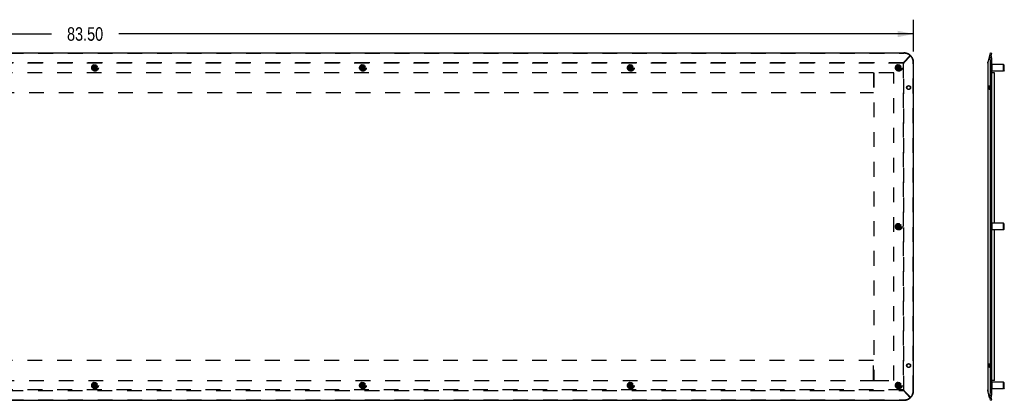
# Model space of a CAD drawing. Header units: inches. Extents: x 0 to 136, y 0 to 88.
# Tile 6 of 10: x 47 to 97, y 32 to 51. Entities that reach past the tile are written whole.
import ezdxf

# ---------------------------------------------------------------- set-up
doc = ezdxf.new("R2010")
doc.units = ezdxf.units.IN
doc.header["$LTSCALE"] = 7.48
doc.header["$MEASUREMENT"] = 0
doc.linetypes.add('DOT', pattern=[0.2, 0.1, -0.1])
doc.linetypes.add('HIDDEN', pattern=[0.2, 0.1, -0.1])
doc.layers.get('0').update_dxf_attribs({"linetype": 'CONTINUOUS'})
doc.layers.add('DEFAULT_2', color=8, linetype='HIDDEN')
doc.layers.add('DIMENSIONS', color=7, linetype='CONTINUOUS')
doc.styles.get("Standard").update_dxf_attribs({"font": 'txt', "width": 0.8})
doc.dimstyles.new('DIMSTYLE_1', dxfattribs={"dimtxt": 0.68, "dimasz": 0.8, "dimexe": 0.09, "dimexo": 0.07, "dimgap": 0.0425, "dimtad": 0, "dimtih": 1, "dimtoh": 1, "dimzin": 4, "dimdsep": 46, "dimtxsty": 'Standard', "dimblk": '_FILLED', "dimblk1": '_FILLED', "dimblk2": '_FILLED', "dimcen": 0.09, "dimadec": 0, "dimazin": 0, "dimtfac": 1, "dimtofl": 0, "dimtmove": 0, "dimatfit": 3, "dimldrblk": '_FILLED', "dimfxl": 0, "dimtolj": 1, "dimtzin": 4, "dimarcsym": 0})

# ---------------------------------------------------------------- blocks, each defined once
blk = doc.blocks.new('_FILLED')
at = {"color": 0, "linetype": 'ByBlock'}
blk.add_solid([(0, 0), (-1, 0.2), (-1, -0.2)], dxfattribs=at)
blk = doc.blocks.new('*D1')
at = {"layer": 'DIMENSIONS', "color": 2, "linetype": 'Continuous'}
for p, q in [((8.586, 49.436), (8.586, 51.042)), ((92.086, 49.436), (92.086, 51.042)), ((8.586, 50.322), (48.636, 50.322)), ((92.086, 50.322), (52.036, 50.322))]:
    blk.add_line(p, q, dxfattribs=at)
at = {"layer": 'DIMENSIONS', "color": 2, "linetype": 'Continuous', "xscale": 0.8, "yscale": 0.8, "zscale": 0.8, "rotation": 180}
blk.add_blockref('_FILLED', (8.586, 50.322), dxfattribs=at)
at = {"layer": 'DIMENSIONS', "color": 2, "linetype": 'Continuous', "xscale": 0.8, "yscale": 0.8, "zscale": 0.8}
blk.add_blockref('_FILLED', (92.086, 50.322), dxfattribs=at)
at = {"layer": 'DIMENSIONS', "color": 2, "linetype": 'Continuous', "insert": (50.336, 50.662), "char_height": 0.68, "width": 2.72, "attachment_point": 2, "line_spacing_factor": 0.9}
blk.add_mtext('83.50', dxfattribs=at)

msp = doc.modelspace()

# ---------------------------------------------------------------- linework, layer by layer
at = {"color": 3, "linetype": 'Continuous'}
for p, q in [((9.0818, 49.3718), (91.5907, 49.3718)), ((91.5861, 48.8912), (91.9248, 49.2299)), ((91.9348, 49.2394), (91.5977, 48.8799)), ((91.9522, 49.2215), (91.9348, 49.2394)), ((95.9163, 49.2394), (95.8293, 48.8799)), ((95.9208, 49.2215), (95.9163, 49.2394)), ((95.9209, 49.2383), (95.9553, 49.3718)), ((91.5662, 48.8517), (91.5728, 48.865)), ((91.5662, 48.8517), (91.5794, 48.8584)), ((91.5728, 48.865), (91.5795, 48.8782)), ((91.5977, 48.8799), (91.5783, 48.8517)), ((91.5783, 48.8517), (91.6056, 48.8717)), ((91.5794, 48.8584), (91.5926, 48.865)), ((91.5795, 48.8782), (91.5861, 48.8912)), ((91.5926, 48.865), (91.6056, 48.8717)), ((92.0862, 32.3673), (92.0862, 48.8762)), ((95.8293, 48.8799), (95.8243, 48.8517)), ((95.8243, 48.8517), (95.8314, 48.8717)), ((95.8263, 48.8517), (95.8263, 32.3918)), ((95.8298, 48.8684), (95.8314, 48.8717)), ((95.8314, 48.8912), (95.8423, 48.9334)), ((95.9553, 32.3673), (95.9553, 48.8762)), ((91.8441, 47.5278), (91.8366, 47.5281)), ((91.8441, 33.5278), (91.8366, 33.5281)), ((91.5662, 32.3918), (91.5794, 32.3852)), ((91.5662, 32.3918), (91.5795, 32.3654)), ((91.5783, 32.3918), (91.6056, 32.3718)), ((91.5977, 32.3636), (91.5783, 32.3918)), ((91.5794, 32.3852), (91.5926, 32.3785)), ((91.5795, 32.3654), (91.5861, 32.3524)), ((91.5861, 32.3524), (91.9248, 32.0136)), ((91.5926, 32.3785), (91.6056, 32.3718)), ((91.9348, 32.0041), (91.5977, 32.3636)), ((95.8243, 32.3918), (95.8314, 32.3718)), ((95.8293, 32.3636), (95.8243, 32.3918)), ((95.9163, 32.0041), (95.8293, 32.3636)), ((95.8298, 32.3752), (95.8314, 32.3718)), ((95.8314, 32.3524), (95.8423, 32.3101)), ((9.0818, 31.8718), (91.5907, 31.8718)), ((91.9167, 31.9888), (91.9343, 32.0042)), ((95.9553, 31.8718), (95.9209, 32.0053))]:
    msp.add_line(p, q, dxfattribs=at)
at = {"color": 7, "linetype": 'Continuous'}
for p, q in [((91.9348, 49.2394), (91.9341, 49.2394)), ((95.9163, 49.2394), (95.9918, 49.2394)), ((95.9212, 49.2393), (95.9967, 49.2198)), ((95.9553, 49.3718), (96.0309, 49.3523)), ((95.9963, 49.2215), (95.9918, 49.2394)), ((96.0006, 49.2027), (95.9963, 49.2215)), ((95.9967, 49.2198), (96.0309, 49.3523)), ((91.5861, 48.8912), (91.5861, 48.8884)), ((91.5977, 48.8799), (91.5943, 48.8799)), ((95.8243, 48.8517), (95.8263, 48.8517)), ((96.0309, 32.3673), (96.0309, 48.8762)), ((96.0473, 48.7893), (96.0309, 48.7893)), ((96.0473, 48.4533), (96.0473, 48.7903)), ((96.614, 48.7903), (96.0473, 48.7903)), ((96.614, 48.4533), (96.614, 48.7903)), ((96.6543, 48.7499), (96.614, 48.7903)), ((96.6543, 48.4937), (96.6543, 48.7499)), ((96.0473, 48.4543), (96.0309, 48.4543)), ((96.1543, 48.3718), (96.0309, 48.3718)), ((96.614, 48.4533), (96.0473, 48.4533)), ((96.1543, 40.7903), (96.1543, 48.3718)), ((96.6543, 48.4937), (96.614, 48.4533)), ((91.9352, 47.6218), (91.9157, 47.6218)), ((96.0473, 40.7893), (96.0309, 40.7893)), ((96.0473, 40.4533), (96.0473, 40.7903)), ((96.614, 40.7903), (96.0473, 40.7903)), ((96.614, 40.4533), (96.614, 40.7903)), ((96.6543, 40.7499), (96.614, 40.7903)), ((96.6543, 40.4937), (96.6543, 40.7499)), ((96.0473, 40.4543), (96.0309, 40.4543)), ((96.614, 40.4533), (96.0473, 40.4533)), ((96.1543, 32.8718), (96.1543, 40.4533)), ((96.6543, 40.4937), (96.614, 40.4533)), ((91.9352, 33.6218), (91.9157, 33.6218)), ((96.1543, 32.8718), (96.0309, 32.8718)), ((96.0473, 32.7893), (96.0309, 32.7893)), ((96.614, 32.7903), (96.0473, 32.7903)), ((96.0473, 32.4533), (96.0473, 32.7903)), ((96.6543, 32.7499), (96.614, 32.7903)), ((96.614, 32.4533), (96.614, 32.7903)), ((96.6543, 32.4937), (96.6543, 32.7499)), ((91.5861, 32.3524), (91.5861, 32.3552)), ((91.5977, 32.3636), (91.5943, 32.3636)), ((95.8243, 32.3918), (95.8263, 32.3918)), ((96.0473, 32.4543), (96.0309, 32.4543)), ((96.614, 32.4533), (96.0473, 32.4533)), ((96.6543, 32.4937), (96.614, 32.4533)), ((91.9348, 32.0041), (91.9341, 32.0041)), ((95.9163, 32.0041), (95.9918, 32.0041)), ((95.9212, 32.0042), (95.9967, 32.0237)), ((95.9553, 31.8718), (96.0309, 31.8913)), ((95.9918, 32.0041), (95.9963, 32.022)), ((96.0309, 31.8913), (95.9967, 32.0237))]:
    msp.add_line(p, q, dxfattribs=at)
at = {"color": 3, "linetype": 'Continuous'}
for points in [[(91.9343, 49.2393), (91.9167, 49.2547), (91.8984, 49.2692), (91.8794, 49.2829), (91.8597, 49.2957), (91.8395, 49.3076), (91.8187, 49.3185), (91.7974, 49.3285), (91.7756, 49.3374), (91.7534, 49.3454), (91.7308, 49.3524), (91.708, 49.3583), (91.6848, 49.3631), (91.6615, 49.3669), (91.638, 49.3696), (91.6144, 49.3712), (91.5907, 49.3718)], [(92.0862, 48.8762), (92.0856, 48.9017), (92.0837, 48.927), (92.0806, 48.9522), (92.0762, 48.9772), (92.0707, 49.0019), (92.0639, 49.0263), (92.0559, 49.0504), (92.0467, 49.074), (92.0364, 49.097), (92.025, 49.1195), (92.0125, 49.1414), (91.9989, 49.1626), (91.9843, 49.183), (91.9687, 49.2027), (91.9522, 49.2215)], [(95.9553, 48.8762), (95.9552, 48.9017), (95.9547, 48.927), (95.9539, 48.9522), (95.9528, 48.9772), (95.9513, 49.0019), (95.9496, 49.0263), (95.9475, 49.0504), (95.9452, 49.074), (95.9425, 49.097), (95.9396, 49.1195), (95.9363, 49.1414), (95.9328, 49.1626), (95.9291, 49.183), (95.925, 49.2027), (95.9208, 49.2215)], [(91.7531, 47.6218), (91.7534, 47.6296), (91.7544, 47.6372), (91.7559, 47.6448), (91.758, 47.6523), (91.7608, 47.6595), (91.7641, 47.6665), (91.7679, 47.6732), (91.7723, 47.6795), (91.7772, 47.6854), (91.7825, 47.6909), (91.7882, 47.6959), (91.7943, 47.7005), (91.8008, 47.7044), (91.8076, 47.7079), (91.8146, 47.7107), (91.8218, 47.7129), (91.8291, 47.7145)], [(91.8291, 47.7145), (91.8366, 47.7155), (91.8441, 47.7158)], [(91.8441, 47.7158), (91.8516, 47.7155), (91.8591, 47.7145), (91.8665, 47.7129), (91.8737, 47.7107), (91.8807, 47.7079), (91.8875, 47.7044), (91.8939, 47.7005), (91.9, 47.6959), (91.9058, 47.6909), (91.9111, 47.6854), (91.916, 47.6795), (91.9203, 47.6732), (91.9242, 47.6665), (91.9275, 47.6595), (91.9302, 47.6523), (91.9324, 47.6448), (91.9339, 47.6372), (91.9348, 47.6296), (91.9352, 47.6218)], [(95.8694, 47.6218), (95.8695, 47.6296), (95.8697, 47.6372), (95.8701, 47.6448), (95.8707, 47.6523), (95.8714, 47.6595), (95.8722, 47.6665), (95.8732, 47.6732), (95.8744, 47.6795), (95.8756, 47.6854), (95.877, 47.6909), (95.8785, 47.6959), (95.88, 47.7005), (95.8817, 47.7044), (95.8835, 47.7079), (95.8853, 47.7107), (95.8871, 47.7129), (95.889, 47.7145), (95.8909, 47.7155), (95.8929, 47.7158)], [(95.8929, 47.7158), (95.8948, 47.7155), (95.8968, 47.7145), (95.8987, 47.7129), (95.9005, 47.7107), (95.9023, 47.7079), (95.9041, 47.7044), (95.9057, 47.7005), (95.9073, 47.6959), (95.9088, 47.6909), (95.9102, 47.6854), (95.9114, 47.6795), (95.9125, 47.6732), (95.9135, 47.6665), (95.9144, 47.6595), (95.9151, 47.6523), (95.9157, 47.6448), (95.9161, 47.6372), (95.9163, 47.6296), (95.9164, 47.6218)], [(91.8366, 47.5281), (91.8291, 47.5291), (91.8218, 47.5306), (91.8146, 47.5329), (91.8076, 47.5357), (91.8008, 47.5391), (91.7943, 47.5431), (91.7882, 47.5476), (91.7825, 47.5526), (91.7772, 47.5581), (91.7723, 47.564), (91.7679, 47.5704), (91.7641, 47.577), (91.7608, 47.584), (91.758, 47.5912), (91.7559, 47.5987), (91.7544, 47.6063), (91.7534, 47.614), (91.7531, 47.6218)], [(91.9352, 47.6218), (91.9348, 47.614), (91.9339, 47.6063), (91.9324, 47.5987), (91.9302, 47.5912), (91.9275, 47.584), (91.9242, 47.577), (91.9203, 47.5704), (91.916, 47.564), (91.9111, 47.5581), (91.9058, 47.5526), (91.9, 47.5476), (91.8939, 47.5431), (91.8875, 47.5391), (91.8807, 47.5357), (91.8737, 47.5329), (91.8665, 47.5306), (91.8591, 47.5291), (91.8516, 47.5281), (91.8441, 47.5278)], [(95.8929, 47.5278), (95.8909, 47.5281), (95.889, 47.5291), (95.8871, 47.5306), (95.8853, 47.5329), (95.8835, 47.5357), (95.8817, 47.5391), (95.88, 47.5431), (95.8785, 47.5476), (95.877, 47.5526), (95.8756, 47.5581), (95.8744, 47.564), (95.8732, 47.5704), (95.8722, 47.577), (95.8714, 47.584), (95.8707, 47.5912), (95.8701, 47.5987), (95.8697, 47.6063), (95.8695, 47.614), (95.8694, 47.6218)], [(95.9164, 47.6218), (95.9163, 47.614), (95.9161, 47.6063), (95.9157, 47.5987), (95.9151, 47.5912), (95.9144, 47.584), (95.9135, 47.577), (95.9125, 47.5704), (95.9114, 47.564), (95.9102, 47.5581), (95.9088, 47.5526), (95.9073, 47.5476), (95.9057, 47.5431), (95.9041, 47.5391), (95.9023, 47.5357), (95.9005, 47.5329), (95.8987, 47.5306), (95.8968, 47.5291), (95.8948, 47.5281), (95.8929, 47.5278)], [(91.7531, 33.6218), (91.7534, 33.6296), (91.7544, 33.6372), (91.7559, 33.6448), (91.758, 33.6523), (91.7608, 33.6595), (91.7641, 33.6665), (91.7679, 33.6732), (91.7723, 33.6795), (91.7772, 33.6854), (91.7825, 33.6909), (91.7882, 33.6959), (91.7943, 33.7005), (91.8008, 33.7044), (91.8076, 33.7079), (91.8146, 33.7107), (91.8218, 33.7129), (91.8291, 33.7145)], [(91.8366, 33.5281), (91.8291, 33.5291), (91.8218, 33.5306), (91.8146, 33.5329), (91.8076, 33.5357), (91.8008, 33.5391), (91.7943, 33.5431), (91.7882, 33.5476), (91.7825, 33.5526), (91.7772, 33.5581), (91.7723, 33.564), (91.7679, 33.5704), (91.7641, 33.577), (91.7608, 33.584), (91.758, 33.5912), (91.7559, 33.5987), (91.7544, 33.6063), (91.7534, 33.614), (91.7531, 33.6218)], [(91.8291, 33.7145), (91.8366, 33.7155), (91.8441, 33.7158)], [(91.8441, 33.7158), (91.8516, 33.7155), (91.8591, 33.7145), (91.8665, 33.7129), (91.8737, 33.7107), (91.8807, 33.7079), (91.8875, 33.7044), (91.8939, 33.7005), (91.9, 33.6959), (91.9058, 33.6909), (91.9111, 33.6854), (91.916, 33.6795), (91.9203, 33.6732), (91.9242, 33.6665), (91.9275, 33.6595), (91.9302, 33.6523), (91.9324, 33.6448), (91.9339, 33.6372), (91.9348, 33.6296), (91.9352, 33.6218)], [(91.9352, 33.6218), (91.9348, 33.614), (91.9339, 33.6063), (91.9324, 33.5987), (91.9302, 33.5912), (91.9275, 33.584), (91.9242, 33.577), (91.9203, 33.5704), (91.916, 33.564), (91.9111, 33.5581), (91.9058, 33.5526), (91.9, 33.5476), (91.8939, 33.5431), (91.8875, 33.5391), (91.8807, 33.5357), (91.8737, 33.5329), (91.8665, 33.5306), (91.8591, 33.5291), (91.8516, 33.5281), (91.8441, 33.5278)], [(95.8694, 33.6218), (95.8695, 33.6296), (95.8697, 33.6372), (95.8701, 33.6448), (95.8707, 33.6523), (95.8714, 33.6595), (95.8722, 33.6665), (95.8732, 33.6732), (95.8744, 33.6795), (95.8756, 33.6854), (95.877, 33.6909), (95.8785, 33.6959), (95.88, 33.7005), (95.8817, 33.7044), (95.8835, 33.7079), (95.8853, 33.7107), (95.8871, 33.7129), (95.889, 33.7145), (95.8909, 33.7155), (95.8929, 33.7158)], [(95.8929, 33.5278), (95.8909, 33.5281), (95.889, 33.5291), (95.8871, 33.5306), (95.8853, 33.5329), (95.8835, 33.5357), (95.8817, 33.5391), (95.88, 33.5431), (95.8785, 33.5476), (95.877, 33.5526), (95.8756, 33.5581), (95.8744, 33.564), (95.8732, 33.5704), (95.8722, 33.577), (95.8714, 33.584), (95.8707, 33.5912), (95.8701, 33.5987), (95.8697, 33.6063), (95.8695, 33.614), (95.8694, 33.6218)], [(95.8929, 33.7158), (95.8948, 33.7155), (95.8968, 33.7145), (95.8987, 33.7129), (95.9005, 33.7107), (95.9023, 33.7079), (95.9041, 33.7044), (95.9057, 33.7005), (95.9073, 33.6959), (95.9088, 33.6909), (95.9102, 33.6854), (95.9114, 33.6795), (95.9125, 33.6732), (95.9135, 33.6665), (95.9144, 33.6595), (95.9151, 33.6523), (95.9157, 33.6448), (95.9161, 33.6372), (95.9163, 33.6296), (95.9164, 33.6218)], [(95.9164, 33.6218), (95.9163, 33.614), (95.9161, 33.6063), (95.9157, 33.5987), (95.9151, 33.5912), (95.9144, 33.584), (95.9135, 33.577), (95.9125, 33.5704), (95.9114, 33.564), (95.9102, 33.5581), (95.9088, 33.5526), (95.9073, 33.5476), (95.9057, 33.5431), (95.9041, 33.5391), (95.9023, 33.5357), (95.9005, 33.5329), (95.8987, 33.5306), (95.8968, 33.5291), (95.8948, 33.5281), (95.8929, 33.5278)], [(91.9348, 32.0041), (91.9522, 32.022), (91.9687, 32.0408), (91.9843, 32.0605), (91.9989, 32.0809), (92.0125, 32.1021), (92.025, 32.124), (92.0364, 32.1465), (92.0467, 32.1696), (92.0559, 32.1932), (92.0639, 32.2172), (92.0707, 32.2416), (92.0762, 32.2664), (92.0806, 32.2914), (92.0837, 32.3166), (92.0856, 32.3419), (92.0862, 32.3673)], [(95.9163, 32.0041), (95.9208, 32.022), (95.925, 32.0408), (95.9291, 32.0605), (95.9328, 32.0809), (95.9363, 32.1021), (95.9396, 32.124), (95.9425, 32.1465), (95.9452, 32.1696), (95.9475, 32.1932), (95.9496, 32.2172), (95.9513, 32.2416), (95.9528, 32.2664), (95.9539, 32.2914), (95.9547, 32.3166), (95.9552, 32.3419), (95.9553, 32.3673)], [(91.5907, 31.8718), (91.6144, 31.8723), (91.638, 31.8739), (91.6615, 31.8767), (91.6848, 31.8804), (91.708, 31.8853), (91.7308, 31.8912), (91.7534, 31.8981), (91.7756, 31.9061), (91.7974, 31.9151), (91.8187, 31.9251), (91.8395, 31.936), (91.8597, 31.9479), (91.8794, 31.9607), (91.8984, 31.9743), (91.9167, 31.9888)]]:
    msp.add_lwpolyline(points, dxfattribs=at)
at = {"color": 7, "linetype": 'Continuous'}
for points in [[(96.0309, 48.8762), (96.0307, 48.9017), (96.0302, 48.927), (96.0294, 48.9522), (96.0283, 48.9772), (96.0269, 49.0019), (96.0251, 49.0263), (96.023, 49.0504), (96.0207, 49.074), (96.018, 49.097), (96.0151, 49.1195), (96.0119, 49.1414), (96.0084, 49.1626), (96.0046, 49.183), (96.0006, 49.2027)], [(91.8344, 47.7152), (91.8396, 47.7145), (91.847, 47.7129), (91.8542, 47.7107), (91.8612, 47.7079), (91.868, 47.7044), (91.8744, 47.7005), (91.8805, 47.6959), (91.8863, 47.6909), (91.8916, 47.6854), (91.8965, 47.6795), (91.9008, 47.6732), (91.9047, 47.6665), (91.908, 47.6595), (91.9107, 47.6523), (91.9129, 47.6448), (91.9144, 47.6372), (91.9153, 47.6296), (91.9157, 47.6218)], [(91.9157, 47.6218), (91.9153, 47.614), (91.9144, 47.6063), (91.9129, 47.5987), (91.9107, 47.5912), (91.908, 47.584), (91.9047, 47.577), (91.9008, 47.5704), (91.8965, 47.564), (91.8916, 47.5581), (91.8863, 47.5526), (91.8805, 47.5476), (91.8744, 47.5431), (91.868, 47.5391), (91.8612, 47.5357), (91.8542, 47.5329), (91.847, 47.5306), (91.8396, 47.5291), (91.8344, 47.5284)], [(91.8344, 33.7152), (91.8396, 33.7145), (91.847, 33.7129), (91.8542, 33.7107), (91.8612, 33.7079), (91.868, 33.7044), (91.8744, 33.7005), (91.8805, 33.6959), (91.8863, 33.6909), (91.8916, 33.6854), (91.8965, 33.6795), (91.9008, 33.6732), (91.9047, 33.6665), (91.908, 33.6595), (91.9107, 33.6523), (91.9129, 33.6448), (91.9144, 33.6372), (91.9153, 33.6296), (91.9157, 33.6218)], [(91.9157, 33.6218), (91.9153, 33.614), (91.9144, 33.6063), (91.9129, 33.5987), (91.9107, 33.5912), (91.908, 33.584), (91.9047, 33.577), (91.9008, 33.5704), (91.8965, 33.564), (91.8916, 33.5581), (91.8863, 33.5526), (91.8805, 33.5476), (91.8744, 33.5431), (91.868, 33.5391), (91.8612, 33.5357), (91.8542, 33.5329), (91.847, 33.5306), (91.8396, 33.5291), (91.8344, 33.5284)], [(95.9963, 32.022), (96.0006, 32.0408), (96.0046, 32.0605), (96.0084, 32.0809), (96.0119, 32.1021), (96.0151, 32.124), (96.018, 32.1465), (96.0207, 32.1696), (96.023, 32.1932), (96.0251, 32.2172), (96.0269, 32.2416), (96.0283, 32.2664), (96.0294, 32.2914), (96.0302, 32.3166), (96.0307, 32.3419), (96.0309, 32.3673)]]:
    msp.add_lwpolyline(points, dxfattribs=at)
at = {"color": 3, "linetype": 'Continuous'}
for centre, start, end in [((95.9843, 48.8517), 165.53317, 173.96072), ((95.9843, 32.3918), 186.03928, 194.46683)]:
    msp.add_arc(centre, 0.158, start, end, dxfattribs=at)
at = {"layer": 'DEFAULT_2', "color": 8, "linetype": 'HIDDEN'}
for p, q in [((9.0818, 49.3523), (91.5907, 49.3523)), ((91.9153, 49.2394), (91.5782, 48.8799)), ((91.5861, 48.8717), (91.9343, 49.2198)), ((91.5907, 49.3718), (91.5907, 49.3523)), ((91.9341, 49.2394), (91.9153, 49.2394)), ((91.9248, 49.2299), (91.9343, 49.2393)), ((91.9343, 49.2393), (91.9343, 49.2198)), ((91.6056, 48.8717), (9.0668, 48.8717)), ((91.5662, 48.8517), (9.1063, 48.8517)), ((91.5782, 48.8799), (91.5588, 48.8517)), ((91.5588, 48.8517), (91.5861, 48.8717)), ((91.5662, 48.8517), (91.5761, 48.8618)), ((91.5662, 48.8517), (91.5762, 48.8617)), ((91.5783, 48.8517), (91.5662, 48.8517)), ((91.5662, 48.8517), (91.5662, 32.3918)), ((91.5761, 48.8618), (91.5828, 48.8684)), ((91.5762, 48.8617), (91.5829, 48.8684)), ((91.5943, 48.8799), (91.5782, 48.8799)), ((91.5828, 48.8684), (91.5861, 48.8717)), ((91.5829, 48.8684), (91.5861, 48.8717)), ((91.5861, 32.3552), (91.5861, 48.8884)), ((92.0862, 48.8762), (92.0667, 48.8762)), ((92.0667, 32.3673), (92.0667, 48.8762)), ((90.0662, 48.3718), (11.6062, 48.3718)), ((90.0662, 48.3718), (90.0662, 47.3718)), ((91.0862, 48.3718), (90.0862, 48.3718)), ((90.0862, 48.3718), (90.0862, 32.8718)), ((91.0862, 32.8718), (91.0862, 48.3718)), ((91.8441, 47.7158), (91.8246, 47.7158)), ((91.8246, 47.7158), (91.8322, 47.7155)), ((91.8322, 47.7155), (91.8344, 47.7152)), ((11.6062, 47.3718), (90.0662, 47.3718)), ((91.7531, 47.6218), (91.7336, 47.6218)), ((91.8322, 47.5281), (91.8246, 47.5278)), ((91.8441, 47.5278), (91.8246, 47.5278)), ((91.8344, 47.5284), (91.8322, 47.5281)), ((90.0662, 33.8718), (11.6062, 33.8718)), ((90.0662, 32.8718), (90.0662, 33.8718)), ((91.7531, 33.6218), (91.7336, 33.6218)), ((91.8441, 33.7158), (91.8246, 33.7158)), ((91.8246, 33.7158), (91.8322, 33.7155)), ((91.8322, 33.5281), (91.8246, 33.5278)), ((91.8441, 33.5278), (91.8246, 33.5278)), ((91.8322, 33.7155), (91.8344, 33.7152)), ((91.8344, 33.5284), (91.8322, 33.5281)), ((11.6062, 32.8718), (90.0662, 32.8718)), ((90.0862, 32.8718), (91.0862, 32.8718)), ((9.0668, 32.3718), (91.6056, 32.3718)), ((91.5662, 32.3918), (9.1063, 32.3918)), ((91.5588, 32.3918), (91.5861, 32.3718)), ((91.5782, 32.3636), (91.5588, 32.3918)), ((91.5783, 32.3918), (91.5662, 32.3918)), ((91.5662, 32.3918), (91.5762, 32.3818)), ((91.5662, 32.3918), (91.5761, 32.3818)), ((91.5761, 32.3818), (91.5828, 32.3751)), ((91.5762, 32.3818), (91.5829, 32.3752)), ((91.5943, 32.3636), (91.5782, 32.3636)), ((91.9153, 32.0041), (91.5782, 32.3636)), ((91.5828, 32.3751), (91.5861, 32.3718)), ((91.5829, 32.3752), (91.5861, 32.3718)), ((91.5861, 32.3718), (91.9343, 32.0237)), ((92.0862, 32.3673), (92.0667, 32.3673)), ((9.0818, 31.8913), (91.5907, 31.8913)), ((91.5907, 31.8718), (91.5907, 31.8913)), ((91.9341, 32.0041), (91.9153, 32.0041)), ((91.9248, 32.0136), (91.9343, 32.0042)), ((91.9343, 32.0042), (91.9343, 32.0237))]:
    msp.add_line(p, q, dxfattribs=at)
for points in [[(91.9343, 49.2198), (91.9167, 49.2352), (91.8984, 49.2497), (91.8794, 49.2634), (91.8597, 49.2762), (91.8395, 49.2881), (91.8187, 49.299), (91.7974, 49.309), (91.7756, 49.318), (91.7534, 49.3259), (91.7308, 49.3329), (91.708, 49.3388), (91.6848, 49.3436), (91.6615, 49.3474), (91.638, 49.3501), (91.6144, 49.3517), (91.5907, 49.3523)], [(92.0667, 48.8762), (92.0661, 48.9017), (92.0642, 48.927), (92.0611, 48.9522), (92.0567, 48.9772), (92.0512, 49.0019), (92.0444, 49.0263), (92.0364, 49.0504), (92.0273, 49.074), (92.017, 49.097), (92.0055, 49.1195), (91.993, 49.1414), (91.9794, 49.1626), (91.9648, 49.183), (91.9493, 49.2027), (91.9327, 49.2215), (91.9153, 49.2394)], [(91.7336, 47.6218), (91.7339, 47.6296), (91.7349, 47.6372), (91.7364, 47.6448), (91.7386, 47.6523), (91.7413, 47.6595), (91.7446, 47.6665), (91.7484, 47.6732), (91.7528, 47.6795), (91.7577, 47.6854), (91.763, 47.6909), (91.7687, 47.6959), (91.7749, 47.7005), (91.7813, 47.7044), (91.7881, 47.7079), (91.7951, 47.7107), (91.8023, 47.7129), (91.8097, 47.7145), (91.8171, 47.7155), (91.8246, 47.7158)], [(91.8246, 47.5278), (91.8171, 47.5281), (91.8097, 47.5291), (91.8023, 47.5306), (91.7951, 47.5329), (91.7881, 47.5357), (91.7813, 47.5391), (91.7749, 47.5431), (91.7687, 47.5476), (91.763, 47.5526), (91.7577, 47.5581), (91.7528, 47.564), (91.7484, 47.5704), (91.7446, 47.577), (91.7413, 47.584), (91.7386, 47.5912), (91.7364, 47.5987), (91.7349, 47.6063), (91.7339, 47.614), (91.7336, 47.6218)], [(91.7336, 33.6218), (91.7339, 33.6296), (91.7349, 33.6372), (91.7364, 33.6448), (91.7386, 33.6523), (91.7413, 33.6595), (91.7446, 33.6665), (91.7484, 33.6732), (91.7528, 33.6795), (91.7577, 33.6854), (91.763, 33.6909), (91.7687, 33.6959), (91.7749, 33.7005), (91.7813, 33.7044), (91.7881, 33.7079), (91.7951, 33.7107), (91.8023, 33.7129), (91.8097, 33.7145), (91.8171, 33.7155), (91.8246, 33.7158)], [(91.8246, 33.5278), (91.8171, 33.5281), (91.8097, 33.5291), (91.8023, 33.5306), (91.7951, 33.5329), (91.7881, 33.5357), (91.7813, 33.5391), (91.7749, 33.5431), (91.7687, 33.5476), (91.763, 33.5526), (91.7577, 33.5581), (91.7528, 33.564), (91.7484, 33.5704), (91.7446, 33.577), (91.7413, 33.584), (91.7386, 33.5912), (91.7364, 33.5987), (91.7349, 33.6063), (91.7339, 33.614), (91.7336, 33.6218)], [(91.9153, 32.0041), (91.9327, 32.022), (91.9493, 32.0408), (91.9648, 32.0605), (91.9794, 32.0809), (91.993, 32.1021), (92.0055, 32.124), (92.017, 32.1465), (92.0273, 32.1696), (92.0364, 32.1932), (92.0444, 32.2172), (92.0512, 32.2416), (92.0567, 32.2664), (92.0611, 32.2914), (92.0642, 32.3166), (92.0661, 32.3419), (92.0667, 32.3673)], [(91.5907, 31.8913), (91.6144, 31.8918), (91.638, 31.8934), (91.6615, 31.8961), (91.6848, 31.8999), (91.708, 31.9048), (91.7308, 31.9107), (91.7534, 31.9176), (91.7756, 31.9256), (91.7974, 31.9346), (91.8187, 31.9445), (91.8395, 31.9555), (91.8597, 31.9673), (91.8794, 31.9801), (91.8984, 31.9938), (91.9167, 32.0083), (91.9343, 32.0237)]]:
    msp.add_lwpolyline(points, dxfattribs=at)
for centre, radius in [((50.8362, 48.6218), 0.1685), ((50.8362, 48.6218), 0.1664), ((50.8362, 48.6218), 0.1483), ((50.8362, 48.6218), 0.1455), ((50.8362, 48.6218), 0.1281), ((50.8362, 48.6218), 0.0939), ((50.8362, 48.6218), 0.09), ((50.8362, 48.6218), 0.0465), ((50.8362, 48.6218), 0.04), ((50.8362, 48.6218), 0.0065), ((64.3362, 48.6218), 0.1685), ((64.3362, 48.6218), 0.1664), ((64.3362, 48.6218), 0.1483), ((64.3362, 48.6218), 0.1455), ((64.3362, 48.6218), 0.1281), ((64.3362, 48.6218), 0.0939), ((64.3362, 48.6218), 0.09), ((64.3362, 48.6218), 0.0465), ((64.3362, 48.6218), 0.04), ((64.3362, 48.6218), 0.0065), ((77.8362, 48.6218), 0.1685), ((77.8362, 48.6218), 0.1664), ((77.8362, 48.6218), 0.1483), ((77.8362, 48.6218), 0.1455), ((77.8362, 48.6218), 0.1281), ((77.8362, 48.6218), 0.0939), ((77.8362, 48.6218), 0.09), ((77.8362, 48.6218), 0.0465), ((77.8362, 48.6218), 0.04), ((77.8362, 48.6218), 0.0065), ((91.3362, 48.6218), 0.1685), ((91.3362, 48.6218), 0.1664), ((91.3362, 48.6218), 0.1483), ((91.3362, 48.6218), 0.1455), ((91.3362, 48.6218), 0.1281), ((91.3362, 48.6218), 0.0939), ((91.3362, 48.6218), 0.09), ((91.3362, 48.6218), 0.0465), ((91.3362, 48.6218), 0.04), ((91.3362, 48.6218), 0.0065), ((91.3362, 40.6218), 0.1685), ((91.3362, 40.6218), 0.1664), ((91.3362, 40.6218), 0.1483), ((91.3362, 40.6218), 0.1455), ((91.3362, 40.6218), 0.1281), ((91.3362, 40.6218), 0.0939), ((91.3362, 40.6218), 0.09), ((91.3362, 40.6218), 0.0465), ((91.3362, 40.6218), 0.04), ((91.3362, 40.6218), 0.0065), ((50.8362, 32.6218), 0.1685), ((50.8362, 32.6218), 0.1664), ((50.8362, 32.6218), 0.1483), ((50.8362, 32.6218), 0.1455), ((50.8362, 32.6218), 0.1281), ((64.3362, 32.6218), 0.1685), ((64.3362, 32.6218), 0.1664), ((64.3362, 32.6218), 0.1483), ((64.3362, 32.6218), 0.1455), ((64.3362, 32.6218), 0.1281), ((77.8362, 32.6218), 0.1685), ((77.8362, 32.6218), 0.1664), ((77.8362, 32.6218), 0.1483), ((77.8362, 32.6218), 0.1455), ((77.8362, 32.6218), 0.1281), ((91.3362, 32.6218), 0.1685), ((91.3362, 32.6218), 0.1664), ((91.3362, 32.6218), 0.1483), ((91.3362, 32.6218), 0.1455), ((91.3362, 32.6218), 0.1281), ((50.8362, 32.6218), 0.0939), ((50.8362, 32.6218), 0.09), ((50.8362, 32.6218), 0.0465), ((50.8362, 32.6218), 0.04), ((50.8362, 32.6218), 0.0065), ((64.3362, 32.6218), 0.0939), ((64.3362, 32.6218), 0.09), ((64.3362, 32.6218), 0.0465), ((64.3362, 32.6218), 0.04), ((64.3362, 32.6218), 0.0065), ((77.8362, 32.6218), 0.0939), ((77.8362, 32.6218), 0.09), ((77.8362, 32.6218), 0.0465), ((77.8362, 32.6218), 0.04), ((77.8362, 32.6218), 0.0065), ((91.3362, 32.6218), 0.0939), ((91.3362, 32.6218), 0.09), ((91.3362, 32.6218), 0.0465), ((91.3362, 32.6218), 0.04), ((91.3362, 32.6218), 0.0065)]:
    msp.add_circle(centre, radius, dxfattribs=at)
at = {"layer": 'DEFAULT_2', "color": 8, "linetype": 'DOT'}
for centre, radius in [((50.8362, 48.6218), 0.1675), ((50.8362, 48.6218), 0.0312), ((64.3362, 48.6218), 0.1675), ((64.3362, 48.6218), 0.0312), ((77.8362, 48.6218), 0.1675), ((77.8362, 48.6218), 0.0312), ((91.3362, 48.6218), 0.1675), ((91.3362, 48.6218), 0.0312), ((91.3362, 40.6218), 0.1675), ((91.3362, 40.6218), 0.0312), ((50.8362, 32.6218), 0.1675), ((64.3362, 32.6218), 0.1675), ((77.8362, 32.6218), 0.1675), ((91.3362, 32.6218), 0.1675), ((50.8362, 32.6218), 0.0312), ((64.3362, 32.6218), 0.0312), ((77.8362, 32.6218), 0.0312), ((91.3362, 32.6218), 0.0312)]:
    msp.add_circle(centre, radius, dxfattribs=at)

# ---------------------------------------------------------------- dimensions: what is measured, and where the dimension line sits
at = {"layer": 'DIMENSIONS', "color": 2, "linetype": 'Continuous'}
dim = msp.add_linear_dim(base=(92.0862, 50.322), p1=(8.5862, 49.3662), p2=(92.0862, 49.3662), dimstyle='DIMSTYLE_1', dxfattribs=at)
dim.commit()
dim.dimension.update_dxf_attribs({"geometry": '*D1', "text_midpoint": (50.3362, 50.322), "dimtype": 160})

doc.saveas('drawing.dxf')
